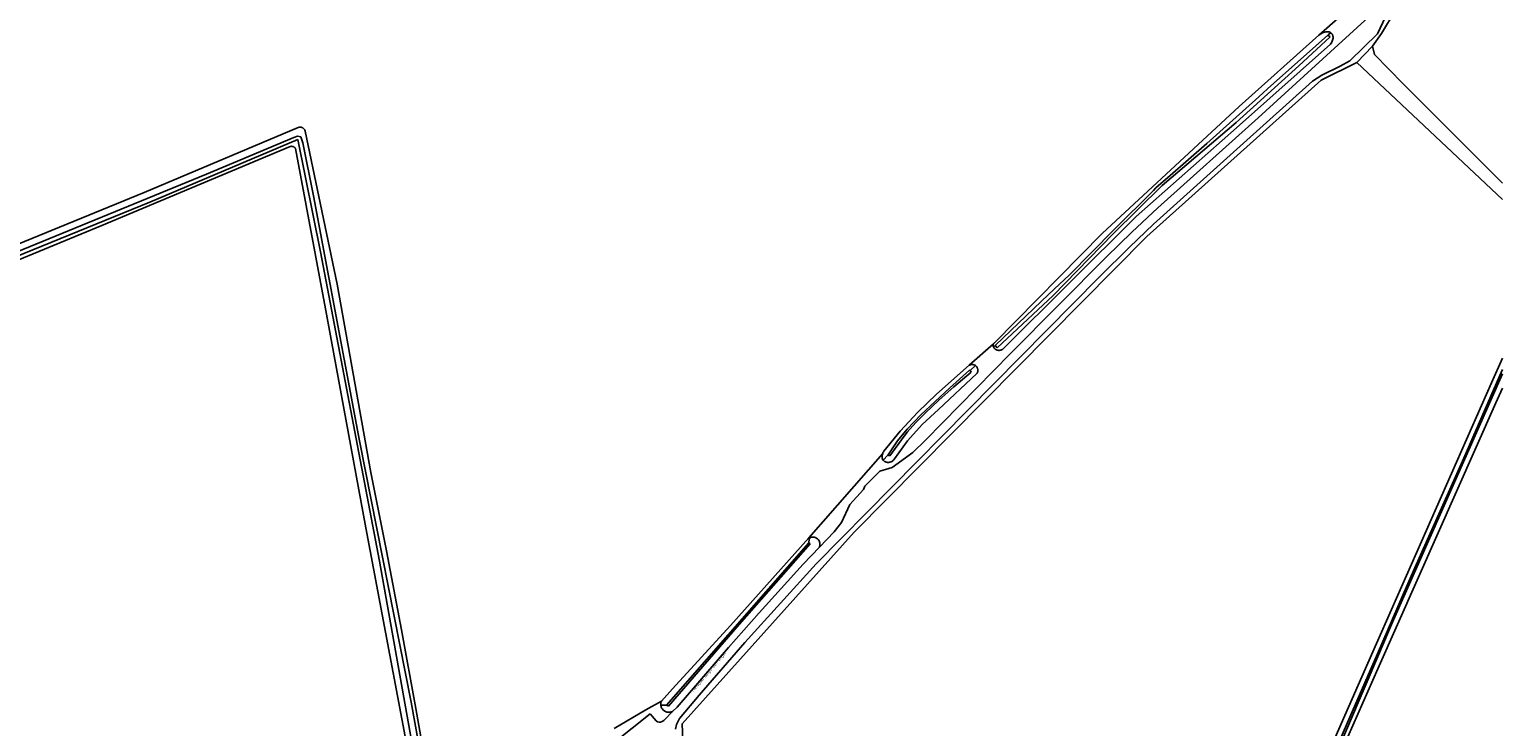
# Model space of a CAD drawing. Header units: metres. Extents: x 102000 to 105000, y 414600 to 420766.
# Tile 88 of 256: x 103491 to 104000, y 417636 to 417877. Entities that reach past the tile are written whole.
import ezdxf

# ---------------------------------------------------------------- set-up
doc = ezdxf.new("R2010")
doc.units = ezdxf.units.M
doc.layers.get('0').update_dxf_attribs({"color": 8})
doc.styles.add('MtXpl_NLCS-ISO', font='NLCS-ISO.ttf')

msp = doc.modelspace()

# ---------------------------------------------------------------- linework, layer by layer
for p, q in [((103956.38, 417883.46), (103915.51, 417846.35)), ((103936.53, 417874.91), (103943.95, 417881.43)), ((103956.78, 417875.36), (103960.47, 417883.12)), ((103962.9, 417883.25), (103958.16, 417875.48)), ((103908.96, 417850.19), (103936.53, 417874.91)), ((103918.81, 417856.38), (103939.6, 417874.89)), ((103940.39, 417874.25), (103929.61, 417864.28)), ((103936.53, 417874.91), (103936.83, 417875.13)), ((103936.83, 417875.13), (103937.15, 417875.33)), ((103937.15, 417875.33), (103937.48, 417875.51)), ((103937.48, 417875.51), (103937.82, 417875.67)), ((103937.82, 417875.67), (103938.17, 417875.8)), ((103938.17, 417875.8), (103938.53, 417875.91)), ((103938.53, 417875.91), (103938.89, 417875.99)), ((103938.89, 417875.99), (103939.25, 417876.04)), ((103939.25, 417876.04), (103939.61, 417876.07)), ((103939.6, 417874.89), (103939.87, 417875.06)), ((103939.6, 417874.89), (103939.64, 417874.86)), ((103939.61, 417876.07), (103939.96, 417876.07)), ((103939.64, 417874.86), (103940.39, 417874.25)), ((103939.87, 417875.06), (103940.62, 417875.73)), ((103939.96, 417876.07), (103940.13, 417876.01)), ((103940.13, 417876.01), (103940.3, 417875.93)), ((103940.3, 417875.93), (103940.46, 417875.84)), ((103940.46, 417875.84), (103940.61, 417875.74)), ((103940.61, 417875.74), (103940.62, 417875.73)), ((103940.62, 417875.73), (103940.75, 417875.62)), ((103940.75, 417875.62), (103940.88, 417875.49)), ((103940.88, 417875.49), (103941, 417875.35)), ((103941, 417875.35), (103941.11, 417875.21)), ((103941.11, 417875.21), (103941.2, 417875.05)), ((103941.2, 417875.05), (103941.28, 417874.89)), ((103941.28, 417874.89), (103941.35, 417874.72)), ((103941.35, 417874.72), (103941.4, 417874.54)), ((103941.45, 417873.82), (103941.38, 417873.46)), ((103941.4, 417874.54), (103941.44, 417874.36)), ((103941.44, 417874.36), (103941.46, 417874.18)), ((103941.46, 417874), (103941.45, 417873.82)), ((103941.46, 417874.18), (103941.46, 417874)), ((103947.2, 417866.02), (103956.78, 417875.36)), ((103958.16, 417875.48), (103955.04, 417871.12)), ((103940.56, 417871.82), (103908.06, 417842.92)), ((103940.78, 417872.12), (103940.56, 417871.82)), ((103940.97, 417872.43), (103940.78, 417872.12)), ((103941.14, 417872.76), (103940.97, 417872.43)), ((103941.27, 417873.1), (103941.14, 417872.76)), ((103941.38, 417873.46), (103941.27, 417873.1)), ((103949.6, 417865.4), (103955.04, 417871.12)), ((103955.04, 417871.12), (103955.7, 417868.2)), ((103929.61, 417864.28), (103907.93, 417844.72)), ((103949.6, 417865.4), (103937.28, 417859.37)), ((103937.55, 417861.05), (103943.87, 417864.17)), ((103943.87, 417864.17), (103947.2, 417866.02)), ((104000, 417818.09), (103949.6, 417865.4)), ((103955.7, 417868.2), (103965.6, 417858.1)), ((103937.28, 417859.37), (103877.11, 417805.39)), ((103909.29, 417836.58), (103934.3, 417859)), ((103934.3, 417859), (103937.55, 417861.05)), ((103897.79, 417837.42), (103915.75, 417853.62)), ((103915.75, 417853.62), (103918.81, 417856.38)), ((103965.6, 417858.1), (104000, 417823.81)), ((103861.68, 417806.39), (103908.96, 417850.19)), ((103584.04, 417843.05), (103584.2, 417843.08)), ((103584.2, 417843.08), (103584.35, 417843.1)), ((103584.35, 417843.1), (103584.51, 417843.1)), ((103584.51, 417843.1), (103584.67, 417843.09)), ((103584.67, 417843.09), (103584.82, 417843.07)), ((103915.51, 417846.35), (103880.82, 417815.2)), ((103907.93, 417844.72), (103882.35, 417822.99)), ((103530.54, 417820.59), (103583.74, 417842.95)), ((103532.51, 417817.21), (103583.62, 417838.88)), ((103582.26, 417839.55), (103552.04, 417826.88)), ((103583.48, 417840.04), (103582.26, 417839.55)), ((103584.69, 417839.75), (103583.48, 417840.04)), ((103583.62, 417838.88), (103591.5, 417800.01)), ((103583.74, 417842.95), (103583.89, 417843.01)), ((103583.89, 417843.01), (103584.04, 417843.05)), ((103585.32, 417837.71), (103584.69, 417839.75)), ((103584.82, 417843.07), (103584.97, 417843.03)), ((103584.97, 417843.03), (103585.12, 417842.98)), ((103585.12, 417842.98), (103585.26, 417842.92)), ((103585.26, 417842.92), (103585.4, 417842.84)), ((103585.4, 417842.84), (103585.53, 417842.75)), ((103585.53, 417842.75), (103585.65, 417842.65)), ((103585.65, 417842.65), (103585.76, 417842.54)), ((103585.76, 417842.54), (103585.86, 417842.43)), ((103585.86, 417842.43), (103585.95, 417842.3)), ((103585.95, 417842.3), (103586.03, 417842.16)), ((103586.03, 417842.16), (103586.1, 417842.03)), ((103586.1, 417842.03), (103586.15, 417841.88)), ((103586.15, 417841.88), (103586.19, 417841.73)), ((103586.19, 417841.73), (103597.24, 417788.83)), ((103908.06, 417842.92), (103873.35, 417812.21)), ((103580.95, 417836.38), (103515.91, 417809.13)), ((103581.07, 417836.42), (103580.95, 417836.38)), ((103581.2, 417836.46), (103581.07, 417836.42)), ((103581.32, 417836.48), (103581.2, 417836.46)), ((103581.45, 417836.49), (103581.32, 417836.48)), ((103581.58, 417836.49), (103581.45, 417836.49)), ((103581.7, 417836.48), (103581.58, 417836.49)), ((103581.83, 417836.46), (103581.7, 417836.48)), ((103581.95, 417836.43), (103581.83, 417836.46)), ((103582.07, 417836.39), (103581.95, 417836.43)), ((103582.19, 417836.33), (103582.07, 417836.39)), ((103582.3, 417836.27), (103582.19, 417836.33)), ((103582.4, 417836.2), (103582.3, 417836.27)), ((103582.5, 417836.12), (103582.4, 417836.2)), ((103582.59, 417836.03), (103582.5, 417836.12)), ((103582.67, 417835.93), (103582.59, 417836.03)), ((103582.74, 417835.83), (103582.67, 417835.93)), ((103582.81, 417835.71), (103582.74, 417835.83)), ((103593.51, 417778.53), (103582.81, 417835.71)), ((103589.02, 417819.34), (103585.32, 417837.71)), ((103879.41, 417809.58), (103909.29, 417836.58)), ((103885.15, 417826.41), (103897.79, 417837.42)), ((103552.04, 417826.88), (103466.88, 417791.99)), ((103882.35, 417822.99), (103865.4, 417806.26)), ((103880.2, 417822.11), (103885.15, 417826.41)), ((103433.85, 417780.92), (103530.54, 417820.59)), ((103604.9, 417734.81), (103589.02, 417819.34)), ((103865.8, 417807.72), (103879.36, 417821.27)), ((103879.36, 417821.27), (103880.2, 417822.11)), ((103445.93, 417781.93), (103532.51, 417817.21)), ((103880.82, 417815.2), (103871.93, 417806.89)), ((103515.91, 417809.13), (103424.69, 417771.51)), ((103873.35, 417812.21), (103827.32, 417766.48)), ((103850.27, 417791.95), (103865.8, 417807.72)), ((103871.02, 417801.71), (103879.41, 417809.58)), ((103877.11, 417805.39), (103775.88, 417703.22)), ((103824.41, 417768.66), (103861.68, 417806.39)), ((103865.4, 417806.26), (103844.67, 417784.94)), ((103871.93, 417806.89), (103863.07, 417798.31)), ((103591.5, 417800.01), (103611.9, 417693.22)), ((103863.07, 417798.31), (103829.99, 417764.88)), ((103860.75, 417791.39), (103871.02, 417801.71)), ((103597.24, 417788.83), (103608.82, 417723.85)), ((103815.05, 417745.28), (103860.75, 417791.39)), ((103840.67, 417783.04), (103845.17, 417787.22)), ((103845.17, 417787.22), (103850.27, 417791.95)), ((103824.67, 417767.68), (103840.67, 417783.04)), ((103844.67, 417784.94), (103825.34, 417766.93)), ((103607.12, 417704.74), (103593.51, 417778.53)), ((103815.7, 417760.86), (103824.07, 417768.26)), ((103823.92, 417767.76), (103823.93, 417767.86)), ((103823.92, 417767.65), (103823.92, 417767.76)), ((103823.93, 417767.54), (103823.92, 417767.65)), ((103823.93, 417767.86), (103823.95, 417767.97)), ((103823.94, 417767.44), (103823.93, 417767.54)), ((103823.97, 417767.33), (103823.94, 417767.44)), ((103823.95, 417767.97), (103823.98, 417768.07)), ((103824, 417767.23), (103823.97, 417767.33)), ((103823.98, 417768.07), (103824.02, 417768.17)), ((103824.04, 417767.13), (103824, 417767.23)), ((103824.02, 417768.17), (103824.07, 417768.26)), ((103824.06, 417767.1), (103824.04, 417767.13)), ((103824.06, 417767.1), (103824.67, 417767.68)), ((103824.14, 417766.97), (103824.06, 417767.1)), ((103824.07, 417768.26), (103824.12, 417768.35)), ((103824.12, 417768.35), (103824.18, 417768.44)), ((103824.25, 417766.82), (103824.14, 417766.97)), ((103824.18, 417768.44), (103824.25, 417768.52)), ((103824.25, 417768.52), (103824.33, 417768.59)), ((103824.38, 417766.68), (103824.25, 417766.82)), ((103824.33, 417768.59), (103824.41, 417768.66)), ((103825.34, 417766.93), (103824.67, 417767.68)), ((103829.99, 417764.88), (103800.54, 417735.04)), ((103824.52, 417766.55), (103824.38, 417766.68)), ((103824.67, 417766.43), (103824.52, 417766.55)), ((103824.82, 417766.33), (103824.67, 417766.43)), ((103824.99, 417766.24), (103824.82, 417766.33)), ((103825.16, 417766.16), (103824.99, 417766.24)), ((103825.35, 417766.1), (103825.16, 417766.16)), ((103825.53, 417766.06), (103825.35, 417766.1)), ((103825.72, 417766.03), (103825.53, 417766.06)), ((103825.91, 417766.02), (103825.72, 417766.03)), ((103826.1, 417766.02), (103825.91, 417766.02)), ((103826.29, 417766.04), (103826.1, 417766.02)), ((103826.47, 417766.07), (103826.29, 417766.04)), ((103826.66, 417766.13), (103826.47, 417766.07)), ((103826.84, 417766.19), (103826.66, 417766.13)), ((103827.01, 417766.28), (103826.84, 417766.19)), ((103827.17, 417766.37), (103827.01, 417766.28)), ((103827.32, 417766.48), (103827.17, 417766.37)), ((103996.18, 417754.85), (104000, 417763.32)), ((103804.42, 417750.85), (103815.7, 417760.86)), ((103818.32, 417758.04), (103805.06, 417745.6)), ((103808.85, 417752.94), (103815.82, 417759.22)), ((103816.39, 417758.53), (103810.34, 417753.39)), ((103815.7, 417760.86), (103815.85, 417760.94)), ((103815.82, 417759.22), (103815.96, 417759.06)), ((103815.85, 417760.94), (103816.01, 417761)), ((103815.96, 417759.06), (103817.81, 417760.77)), ((103815.96, 417759.06), (103816.39, 417758.53)), ((103816.01, 417761), (103816.18, 417761.05)), ((103816.18, 417761.05), (103816.35, 417761.09)), ((103816.35, 417761.09), (103816.51, 417761.11)), ((103816.51, 417761.11), (103816.69, 417761.12)), ((103816.69, 417761.12), (103816.86, 417761.11)), ((103816.86, 417761.11), (103817.03, 417761.09)), ((103817.03, 417761.09), (103817.19, 417761.05)), ((103817.19, 417761.05), (103817.36, 417761)), ((103817.36, 417761), (103817.51, 417760.93)), ((103817.51, 417760.93), (103817.67, 417760.85)), ((103817.67, 417760.85), (103817.81, 417760.77)), ((103817.81, 417760.77), (103817.81, 417760.76)), ((103817.81, 417760.76), (103817.95, 417760.66)), ((103817.95, 417760.66), (103818.07, 417760.54)), ((103818.07, 417760.54), (103818.19, 417760.42)), ((103818.19, 417760.42), (103818.29, 417760.28)), ((103818.29, 417760.28), (103818.39, 417760.14)), ((103818.41, 417758.19), (103818.32, 417758.04)), ((103818.39, 417760.14), (103818.47, 417759.99)), ((103818.49, 417758.34), (103818.41, 417758.19)), ((103818.47, 417759.99), (103818.53, 417759.84)), ((103818.55, 417758.5), (103818.49, 417758.34)), ((103818.53, 417759.84), (103818.59, 417759.67)), ((103818.6, 417758.66), (103818.55, 417758.5)), ((103818.59, 417759.67), (103818.62, 417759.51)), ((103818.63, 417758.83), (103818.6, 417758.66)), ((103818.62, 417759.51), (103818.65, 417759.34)), ((103818.65, 417759), (103818.63, 417758.83)), ((103818.65, 417759.34), (103818.66, 417759.17)), ((103818.66, 417759.17), (103818.65, 417759)), ((103962.28, 417672.98), (104000, 417757.92)), ((103999.02, 417757.3), (103986.64, 417728.83)), ((104000, 417759.42), (103999.02, 417757.3)), ((103798.91, 417743.8), (103808.85, 417752.94)), ((103810.34, 417753.39), (103805.2, 417748.82)), ((103954.71, 417660.9), (103996.18, 417754.85)), ((104000, 417752.97), (103997.71, 417747.84)), ((103797.92, 417744.71), (103804.42, 417750.85)), ((103802.74, 417746.5), (103800.74, 417744.6)), ((103805.2, 417748.82), (103802.74, 417746.5)), ((103997.71, 417747.84), (103956.88, 417655.97)), ((103762.77, 417692.34), (103815.05, 417745.28)), ((103791.82, 417738.16), (103797.92, 417744.71)), ((103794.23, 417738.77), (103798.91, 417743.8)), ((103800.74, 417744.6), (103797.2, 417741.05)), ((103805.06, 417745.6), (103799.45, 417740.43)), ((103786.16, 417731.23), (103791.82, 417738.16)), ((103790.92, 417734.77), (103794.23, 417738.77)), ((103794.23, 417737.74), (103792.29, 417735.1)), ((103797.2, 417741.05), (103794.23, 417737.74)), ((103799.45, 417740.43), (103794.37, 417734.74)), ((103622.78, 417644.54), (103604.9, 417734.81)), ((103786.01, 417730.97), (103786.16, 417731.23)), ((103787.92, 417730.33), (103790.92, 417734.77)), ((103792.29, 417735.1), (103788.29, 417729.63)), ((103794.37, 417734.74), (103789.85, 417728.58)), ((103800.54, 417735.04), (103796.19, 417730.79)), ((103760.29, 417701.22), (103785.77, 417730.4)), ((103785.6, 417729.49), (103785.63, 417729.79)), ((103785.6, 417729.18), (103785.6, 417729.49)), ((103785.62, 417728.87), (103785.6, 417729.18)), ((103785.67, 417728.56), (103785.62, 417728.87)), ((103785.63, 417729.79), (103785.69, 417730.1)), ((103785.74, 417728.26), (103785.67, 417728.56)), ((103785.69, 417730.1), (103785.77, 417730.4)), ((103785.88, 417728.1), (103785.74, 417728.26)), ((103785.77, 417730.4), (103785.88, 417730.69)), ((103785.88, 417730.69), (103786.01, 417730.97)), ((103785.93, 417728.05), (103785.88, 417728.1)), ((103785.93, 417728.05), (103787.6, 417729.86)), ((103786.04, 417727.94), (103785.93, 417728.05)), ((103786.21, 417727.81), (103786.04, 417727.94)), ((103786.4, 417727.68), (103786.21, 417727.81)), ((103786.59, 417727.58), (103786.4, 417727.68)), ((103786.79, 417727.49), (103786.59, 417727.58)), ((103787, 417727.42), (103786.79, 417727.49)), ((103787.22, 417727.37), (103787, 417727.42)), ((103787.44, 417727.34), (103787.22, 417727.37)), ((103787.66, 417727.33), (103787.44, 417727.34)), ((103787.6, 417729.86), (103787.92, 417730.33)), ((103788.29, 417729.63), (103787.6, 417729.86)), ((103787.88, 417727.34), (103787.66, 417727.33)), ((103788.1, 417727.36), (103787.88, 417727.34)), ((103788.31, 417727.41), (103788.1, 417727.36)), ((103788.52, 417727.47), (103788.31, 417727.41)), ((103788.73, 417727.56), (103788.52, 417727.47)), ((103788.93, 417727.66), (103788.73, 417727.56)), ((103789.11, 417727.78), (103788.93, 417727.66)), ((103796.19, 417730.79), (103789.09, 417725.55)), ((103789.29, 417727.91), (103789.11, 417727.78)), ((103789.45, 417728.06), (103789.29, 417727.91)), ((103789.6, 417728.22), (103789.45, 417728.06)), ((103789.73, 417728.4), (103789.6, 417728.22)), ((103789.85, 417728.58), (103789.73, 417728.4)), ((103986.64, 417728.83), (103969.21, 417689.86)), ((103608.82, 417723.85), (103614.29, 417696.72)), ((103784.84, 417724.28), (103779.61, 417719.07)), ((103789.09, 417725.55), (103784.84, 417724.28)), ((103779.15, 417717.97), (103774.39, 417712.77)), ((103779.61, 417719.07), (103779.15, 417717.97)), ((103774.39, 417712.77), (103771.56, 417706.51)), ((103771.56, 417706.51), (103769.03, 417703.38)), ((103622.63, 417622.44), (103607.12, 417704.74)), ((103775.88, 417703.22), (103716.52, 417637)), ((103733.23, 417670.99), (103760.29, 417701.22)), ((103760.32, 417700.8), (103760.27, 417699.54)), ((103760.29, 417701.22), (103760.49, 417701.32)), ((103761.01, 417701.49), (103760.32, 417700.8)), ((103760.49, 417701.32), (103760.7, 417701.41)), ((103760.7, 417701.41), (103760.91, 417701.47)), ((103760.91, 417701.47), (103761.01, 417701.49)), ((103761.01, 417701.49), (103761.13, 417701.51)), ((103761.13, 417701.51), (103761.36, 417701.54)), ((103761.36, 417701.54), (103761.58, 417701.54)), ((103761.58, 417701.54), (103761.81, 417701.53)), ((103761.81, 417701.53), (103762.03, 417701.5)), ((103762.03, 417701.5), (103762.25, 417701.44)), ((103762.25, 417701.44), (103762.46, 417701.37)), ((103762.46, 417701.37), (103762.66, 417701.28)), ((103762.66, 417701.28), (103762.86, 417701.17)), ((103762.86, 417701.17), (103763.05, 417701.05)), ((103763.05, 417701.05), (103763.22, 417700.91)), ((103763.22, 417700.91), (103763.39, 417700.75)), ((103763.39, 417700.75), (103763.54, 417700.58)), ((103763.54, 417700.58), (103763.67, 417700.4)), ((103769.03, 417703.38), (103763.92, 417698.04)), ((103614.29, 417696.72), (103619.51, 417669.53)), ((103718.38, 417651.87), (103760.27, 417699.54)), ((103760.76, 417699.15), (103736.13, 417671.29)), ((103763.92, 417698.04), (103758.3, 417692.16)), ((103760.27, 417699.54), (103760.76, 417699.15)), ((103763.67, 417700.4), (103763.78, 417700.21)), ((103763.78, 417700.21), (103763.88, 417700.01)), ((103763.88, 417700.01), (103763.96, 417699.8)), ((103763.99, 417698.25), (103763.92, 417698.04)), ((103763.96, 417699.8), (103764.03, 417699.58)), ((103764.05, 417698.47), (103763.99, 417698.25)), ((103764.03, 417699.58), (103764.07, 417699.36)), ((103764.08, 417698.69), (103764.05, 417698.47)), ((103764.07, 417699.36), (103764.09, 417699.14)), ((103764.1, 417698.91), (103764.08, 417698.69)), ((103764.09, 417699.14), (103764.1, 417698.91)), ((103611.9, 417693.22), (103622.88, 417631.32)), ((103738.16, 417665.17), (103762.77, 417692.34)), ((103758.3, 417692.16), (103743.13, 417675.31)), ((103969.21, 417689.86), (103965.62, 417681.71)), ((103965.62, 417681.71), (103956.75, 417661.22)), ((103743.13, 417675.31), (103732.48, 417663.36)), ((103736.13, 417671.29), (103711.71, 417643.13)), ((103713.18, 417649.14), (103733.23, 417670.99)), ((103937.68, 417615.23), (103962.28, 417672.98)), ((103619.51, 417669.53), (103624.46, 417642.29)), ((103722.35, 417646.92), (103738.16, 417665.17)), ((103732.48, 417663.36), (103714.71, 417642.81)), ((103935.31, 417616.86), (103954.71, 417660.9)), ((103956.75, 417661.22), (103947.18, 417639.3)), ((103956.88, 417655.97), (103938.37, 417613.97)), ((103711.02, 417643.43), (103718.38, 417651.87)), ((103630.84, 417600), (103622.78, 417644.54)), ((103703.96, 417641.88), (103709.29, 417644.89)), ((103709.21, 417644.67), (103709.14, 417644.44)), ((103709.29, 417644.89), (103709.21, 417644.67)), ((103709.29, 417644.89), (103713.18, 417649.14)), ((103715.59, 417638.82), (103722.35, 417646.92)), ((103624.46, 417642.29), (103631.76, 417600)), ((103705.46, 417640.43), (103687.32, 417626.1)), ((103692.97, 417635.38), (103703.96, 417641.88)), ((103707.47, 417638.06), (103705.46, 417640.43)), ((103709.08, 417643.96), (103709.07, 417643.72)), ((103709.07, 417643.72), (103709.09, 417643.48)), ((103709.1, 417644.2), (103709.08, 417643.96)), ((103709.09, 417643.48), (103709.1, 417643.44)), ((103709.14, 417644.44), (103709.1, 417644.2)), ((103711.02, 417643.43), (103709.1, 417643.44)), ((103709.1, 417643.44), (103709.13, 417643.24)), ((103709.13, 417643.24), (103709.19, 417643.01)), ((103709.19, 417643.01), (103709.27, 417642.78)), ((103709.27, 417642.78), (103709.37, 417642.56)), ((103709.37, 417642.56), (103709.49, 417642.35)), ((103709.49, 417642.35), (103709.62, 417642.15)), ((103709.62, 417642.15), (103709.78, 417641.97)), ((103709.78, 417641.97), (103709.94, 417641.79)), ((103709.94, 417641.79), (103710.12, 417641.64)), ((103713.29, 417641.39), (103710.08, 417638.18)), ((103710.12, 417641.64), (103710.32, 417641.49)), ((103710.32, 417641.49), (103710.52, 417641.37)), ((103710.52, 417641.37), (103710.74, 417641.26)), ((103710.74, 417641.26), (103710.96, 417641.17)), ((103710.96, 417641.17), (103711.2, 417641.1)), ((103711.71, 417643.13), (103711.02, 417643.43)), ((103711.2, 417641.1), (103711.43, 417641.05)), ((103711.43, 417641.05), (103711.67, 417641.03)), ((103711.67, 417641.03), (103711.91, 417641.02)), ((103711.91, 417641.02), (103712.15, 417641.03)), ((103712.15, 417641.03), (103712.39, 417641.06)), ((103712.39, 417641.06), (103712.63, 417641.11)), ((103712.63, 417641.11), (103712.86, 417641.19)), ((103712.86, 417641.19), (103713.08, 417641.28)), ((103713.08, 417641.28), (103713.29, 417641.39)), ((103714.71, 417642.81), (103713.29, 417641.39)), ((103707.94, 417637.76), (103707.47, 417638.06)), ((103708.47, 417637.61), (103707.94, 417637.76)), ((103709.02, 417637.63), (103708.47, 417637.61)), ((103709.54, 417637.79), (103709.02, 417637.63)), ((103710.08, 417638.18), (103709.54, 417637.79)), ((103714.16, 417635.18), (103714.49, 417636.8)), ((103714.49, 417636.8), (103715.59, 417638.82)), ((103716.52, 417637), (103716.7, 417631.43)), ((103947.18, 417639.3), (103941.16, 417625.25))]:
    msp.add_line(p, q)

# ---------------------------------------------------------------- texts
at = {"style": 'MtXpl_NLCS-ISO'}
msp.add_text('Fietspad langs den Engel', height=1, rotation=49.6224, dxfattribs=at).set_placement((103720.34, 417648.01))

doc.saveas('drawing.dxf')
